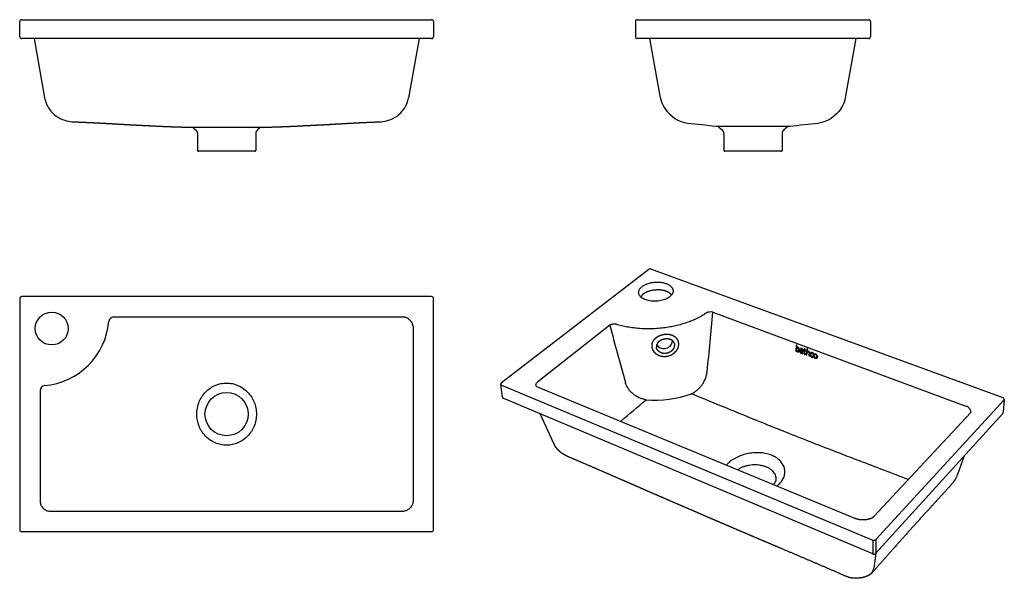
# Model space of a CAD drawing. Header units: millimetres. Extents: x 1790 to 2837, y -50 to 545.
import ezdxf

# ---------------------------------------------------------------- set-up
doc = ezdxf.new("R2010")
doc.units = ezdxf.units.MM
doc.header["$MEASUREMENT"] = 0

msp = doc.modelspace()

# ---------------------------------------------------------------- linework, layer by layer
for p, q in [((1792.5, 544.5), (2228.5, 544.5)), ((1802.8, 544.5), (1812.6, 544.5)), ((2208.3, 544.5), (2218.1, 544.5)), ((2447.2, 544.5), (2693.2, 544.5)), ((2457.6, 544.5), (2467.4, 544.5)), ((2673.1, 544.5), (2682.8, 544.5)), ((1790.5, 526.5), (1790.5, 542.5)), ((2230.5, 542.5), (2230.5, 526.5)), ((2445.2, 542.5), (2445.2, 526.5)), ((2695.2, 542.5), (2695.2, 526.5)), ((2228.5, 524.5), (1792.5, 524.5)), ((1805.9, 524.5), (1817, 461.4)), ((2215.1, 524.5), (2204, 461.4)), ((2693.2, 524.5), (2447.2, 524.5)), ((2471.7, 461.4), (2460.6, 524.5)), ((2668.7, 461.4), (2679.8, 524.5)), ((1817.1, 461.1), (1817, 461.2)), ((1817.1, 460.9), (1817.1, 461)), ((1846.3, 435.9), (1846.3, 435.9)), ((1972.7, 430.1), (2048.3, 430.1)), ((2531.2, 431.3), (2531.2, 431.3)), ((2531.2, 431.3), (2609.2, 431.3)), ((2533.9, 430.2), (2537.4, 427.3)), ((2533.9, 430.2), (2533.9, 430.2)), ((2606.5, 430.2), (2603, 427.3)), ((1975.8, 428.9), (1977.7, 427.3)), ((1979.5, 423.4), (1979.5, 405.5)), ((2041.5, 423.4), (2041.5, 405.5)), ((2045.2, 428.9), (2043.3, 427.3)), ((2539.2, 423.4), (2539.2, 405.5)), ((2601.2, 423.4), (2601.2, 405.5)), ((2603, 427.3), (2603, 427.3)), ((2040.5, 404.5), (1980.5, 404.5)), ((2570.2, 404.5), (2540.2, 404.5)), ((2600.2, 404.5), (2570.2, 404.5)), ((2600.2, 404.5), (2600.2, 404.5)), ((2302.8, 158.6), (2459.5, 279.1)), ((2461.4, 279.4), (2836, 142.7)), ((1790.5, 248), (1790.5, 2)), ((2228.5, 250), (1792.5, 250)), ((2230.5, 2), (2230.5, 248)), ((2527.4, 233.3), (2796.7, 133.5)), ((1890.2, 228.3), (2198.7, 228.3)), ((2208.7, 218.3), (2208.7, 31.7)), ((2418.1, 219.5), (2341.4, 159.4)), ((2616.3, 198.7), (2615.7, 192)), ((2615.7, 192), (2616.4, 191.8)), ((2617, 198.4), (2616.3, 198.7)), ((2616.4, 191.8), (2616.4, 192.3)), ((2616.7, 195.8), (2617, 198.4)), ((2620.8, 194.6), (2620.7, 193.9)), ((2622.6, 190), (2622.6, 190)), ((2622.6, 190), (2622.6, 189.5)), ((2622.6, 189.5), (2623.2, 189.2)), ((2622.7, 191.7), (2622.8, 191.7)), ((2624, 193.7), (2624, 193.1)), ((2624.9, 193.4), (2624, 193.7)), ((2624, 193.1), (2624.8, 192.8)), ((2624.8, 192.8), (2624.5, 190)), ((2625, 194.4), (2624.9, 193.4)), ((2625.6, 194.4), (2625, 194.4)), ((2625.2, 189.7), (2625.5, 192.6)), ((2625.5, 193.2), (2625.6, 194.4)), ((2626.5, 192.8), (2625.5, 193.2)), ((2625.5, 192.6), (2626.4, 192.2)), ((2626.1, 188.2), (2626.2, 188.8)), ((2626.4, 192.2), (2626.5, 192.8)), ((2627.4, 194.5), (2626.8, 187.9)), ((2628.1, 194.3), (2627.4, 194.5)), ((2627.4, 187.6), (2627.7, 190.1)), ((2627.8, 191.7), (2628.1, 194.3)), ((2627.8, 191.7), (2627.9, 191.7)), ((2627.8, 191.7), (2627.8, 191.7)), ((2628, 191.8), (2628.1, 191.9)), ((2631.8, 190.2), (2631.9, 190.3)), ((2634.3, 189), (2634.5, 189.7)), ((2635.4, 188.9), (2635.5, 189)), ((2626.8, 187.9), (2627.4, 187.6)), ((2629.5, 186.9), (2630.2, 186.6)), ((2634, 185.3), (2634, 186)), ((2638, 184.4), (2637.9, 184.3)), ((1812.2, 150.3), (1812.2, 31.7)), ((2303.9, 143.1), (2302, 156.6)), ((2302.7, 155.8), (2697.7, -9)), ((2340, 154.3), (2679.3, 14.1)), ((2697.7, -23.8), (2305.2, 141.5)), ((2701, -8.5), (2837.2, 140)), ((2837.4, 140.6), (2836.4, 127)), ((2698.6, 15.9), (2802, 126.7)), ((2835.9, 125.7), (2700.4, -23.2)), ((2358.4, 93.7), (2343.9, 125.1)), ((2794.8, 80.6), (2787.8, 60.7)), ((1822.2, 21.7), (2198.7, 21.7)), ((1792.5, 0), (2228.5, 0)), ((2697.7, -9), (2697.5, -23)), ((2701, -8.5), (2700.7, -22.5)), ((2700.8, -22.9), (2698.7, -39))]:
    msp.add_line(p, q)
for centre, radius in [((1824.5, 216), 17.5), ((2010.5, 125), 23)]:
    msp.add_circle(centre, radius)
for centre, radius, start, end in [((1792.5, 542.5), 2, 90, 180), ((2228.5, 542.5), 2, 360, 90), ((2447.2, 542.5), 2, 90, 180), ((2693.2, 542.5), 2, 0, 90), ((1792.5, 526.5), 2, 180, 270), ((2228.5, 526.5), 2, 270, 360), ((2447.2, 526.5), 2, 180, 270), ((2693.2, 526.5), 2, 270, 360), ((1846.5, 466.5), 29.9, 189.7032, 215.1771), ((1840, 465.4), 23.4, 190.1643, 191.098), ((2174.5, 466.5), 29.9, 324.8229, 350.2968), ((2495.1, 465.3), 23.7, 189.4227, 197.5651), ((2497.7, 466.1), 26.4, 190.2344, 208.9399), ((2642.7, 466.1), 26.4, 331.0601, 349.7656), ((1846.7, 466.5), 30.1, 198.8616, 200.572), ((1846.3, 466.3), 29.7, 200.9067, 206.3563), ((2174.7, 466.3), 29.7, 333.6437, 339.0933), ((2174.2, 466.5), 30.1, 339.428, 341.1384), ((2497, 466), 25.7, 196.2306, 198.6364), ((2503.7, 468.6), 32.9, 198.5072, 214.4422), ((2505.4, 469.6), 34.9, 210.7876, 212.2566), ((2506.2, 470.1), 35.8, 212.3273, 214.2019), ((2636.7, 468.6), 32.9, 325.5578, 341.4928), ((2634.2, 470.1), 35.8, 325.7981, 327.6727), ((2635, 469.6), 34.9, 327.7434, 329.2124), ((1847.2, 467.3), 31, 215.6291, 253.4025), ((2173.7, 467.3), 31, 286.5975, 324.3709), ((1847.4, 461.3), 25.3, 249.1058, 267.366), ((1972.5, 425.1), 5, 50, 88.5361), ((2048.4, 425.1), 5, 91.4639, 130), ((2173.5, 461.3), 25.3, 272.634, 290.8942), ((2737.2, 2599.9), 2178.3, 263.7598, 264.5716), ((2530.7, 426.2), 5.12, 50.4095, 84.5725), ((2609.7, 426.2), 5.12, 95.4274, 129.5905), ((2403.2, 2599.9), 2178.3, 275.4284, 276.2402), ((1974.5, 423.4), 5, 0, 49.9869), ((2046.5, 423.4), 5, 130.0131, 180), ((2534.2, 423.4), 5, 0, 49.9865), ((2606.2, 423.4), 5, 130.0135, 180), ((1980.5, 405.5), 1, 180, 267.4449), ((1980.5, 405.5), 1, 267.4449, 270), ((2040.5, 405.5), 1, 272.5551, 0), ((2040.5, 405.5), 1, 270, 272.5551), ((2540.2, 405.5), 1, 180, 270), ((2600.2, 405.5), 1, 270, 360), ((2460.7, 277.6), 1.95, 69.8559, 127.4541), ((1792.5, 248), 2, 90, 180), ((2228.5, 248), 2, 360, 90), ((2525, 224.5), 9.14, 74.2464, 117.7924), ((164.7, 426.2), 2370.6, 353.7979, 355.333), ((1810.5, 230), 75, 274.8944, 355.1056), ((1890.7, 222.7), 5.62, 95.5937, 170.3189), ((5038.2, 895.1), 2705.8, 194.4573, 195.7925), ((2475.3, 204.1), 9.5, 276.9635, 353.2464), ((2473.6, 196.9), 6.1, 180.1057, 182.334), ((2475.2, 203.3), 8.69, 211.9465, 278.369), ((2626, 189.7), 1.47, 165.1559, 276.9377), ((2626, 189.6), 0.792, 174.9308, 284.5906), ((2304.1, 156.9), 2.09, 127.3827, 187.9123), ((1817.8, 149.7), 5.62, 99.6813, 174.4063), ((2303.1, 156.9), 1.1, 193.6483, 252.8069), ((2465.8, 256.5), 116.6, 265.4448, 289.5551), ((2306, 143.4), 2.12, 188.2049, 246.5184), ((-276.2, 3319.3), 4192.1, 310.1975, 310.6826), ((2835.3, 140.7), 2.14, 355.752, 70.0619), ((2836.6, 140.7), 0.892, 315.8849, 354.4693), ((2010.6, 125), 23.1, 165.6093, 165.6447), ((2834.3, 127.2), 2.12, 320.0375, 354.2799), ((2835, 126.5), 1.21, 318.5524, 356.8226), ((2835.5, 127.1), 0.9, 316.1772, 354.5142), ((2561.5, 54.8), 25.2, 132.9689, 140.5682), ((2584.4, 56.6), 10.5, 320.6977, 0.1114), ((2760, 70.6), 29.5, 316.6153, 340.6842), ((1792.5, 2), 2, 180, 270), ((2228.5, 2), 2, 270, 360), ((2699, -6.1), 3.09, 246.4932, 310.6618), ((2698.3, -23.2), 0.843, 168.6009, 232.2085), ((2698.7, -21.7), 2.34, 247.1358, 317.731), ((2699.6, -22.5), 1.12, 319.1381, 0.5614), ((2690, -38.4), 8.68, 323.7403, 356.3988)]:
    msp.add_arc(centre, radius, start, end)
for points in [[(2476.6, 450), (2482.1, 441.8), (2491.4, 435.4), (2500.5, 434.5)], [(2663.8, 450), (2658.3, 441.8), (2649, 435.4), (2639.9, 434.5)]]:
    msp.add_open_spline(points, degree=3)
for points, weights, degree, knots in [([(1846.3, 435.9), (1853, 435.7), (1859.8, 435.4), (1866.6, 435.1), (1873.5, 434.7), (1880.3, 434.4), (1887.1, 434), (1893.9, 433.6), (1900.7, 433.2), (1907.6, 432.8), (1914.4, 432.5), (1921.3, 432.1), (1928.1, 431.8), (1935, 431.4), (1941.8, 431.1), (1948.7, 430.8), (1955.6, 430.6), (1962.4, 430.3), (1969.3, 430.2), (1970.4, 430.1), (1971.5, 430.1), (1972.7, 430.1)], [1, 1, 1, 1, 1, 1, 1, 1, 1, 1, 1, 1, 1, 1, 1, 1, 0.999985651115, 0.999985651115, 1, 0.99999963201, 0.99999963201, 1], 3, [0, 0, 0, 0, 20.411696, 20.411696, 20.411696, 40.880275, 40.880275, 40.880275, 61.400069, 61.400069, 61.400069, 81.965734, 81.965734, 81.965734, 102.566842, 102.566842, 102.566842, 123.174337, 123.174337, 123.174337, 126.543645, 126.543645, 126.543645, 126.543645]), ([(2048.3, 430.1), (2049.4, 430.1), (2050.5, 430.1), (2051.7, 430.2), (2058.5, 430.3), (2065.4, 430.6), (2072.3, 430.8), (2079.1, 431.1), (2086, 431.4), (2092.8, 431.8), (2099.7, 432.1), (2106.5, 432.5), (2113.4, 432.8), (2120.2, 433.2), (2127, 433.6), (2133.9, 434), (2140.7, 434.4), (2147.5, 434.7), (2154.3, 435.1), (2161.1, 435.4), (2167.9, 435.7), (2174.7, 435.9)], [1, 0.999999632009, 0.999999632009, 1, 0.999985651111, 0.999985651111, 1, 1, 1, 1, 1, 1, 1, 1, 1, 1, 1, 1, 1, 1, 1, 1], 3, [0, 0, 0, 0, 3.369311, 3.369311, 3.369311, 23.976806, 23.976806, 23.976806, 44.577914, 44.577914, 44.577914, 65.143579, 65.143579, 65.143579, 85.663373, 85.663373, 85.663373, 106.131953, 106.131953, 106.131953, 126.543649, 126.543649, 126.543649, 126.543649]), ([(2483.7, 251.7), (2483.3, 252.3), (2482.8, 252.7), (2482.3, 253.1), (2481.2, 254.1), (2479.8, 254.9), (2478, 255.6), (2476.3, 256.2), (2474.2, 256.7), (2472.1, 256.9), (2469.8, 257.1), (2467.4, 257.1), (2465, 256.8), (2462.6, 256.5), (2460.3, 256), (2458.3, 255.2), (2456.4, 254.5), (2454.8, 253.6), (2453.5, 252.6), (2452.3, 251.6), (2451.5, 250.6), (2450.9, 249.6)], [1.00311084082, 0.997975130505, 0.996938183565, 1, 1.00077792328, 1.00143960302, 1.00194993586, 1.00246282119, 1.00281958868, 1.00299923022, 1.003194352, 1.00317990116, 1.00295822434, 1.00273676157, 1.00230842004, 1.00170648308, 1.00115325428, 1.0004545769, 0.999653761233, 0.99892024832, 0.998109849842, 0.997253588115], 3, [-0.37274, -0.37274, -0.37274, -0.37274, 1.100597, 1.100597, 1.100597, 7.849976, 7.849976, 7.849976, 14.639106, 14.639106, 14.639106, 22.020774, 22.020774, 22.020774, 29.396035, 29.396035, 29.396035, 36.166036, 36.166036, 36.166036, 42.347497, 42.347497, 42.347497, 42.347497]), ([(2462.9, 196.8), (2462.5, 199.9), (2464.1, 202.7), (2464.6, 203.4), (2465.1, 204.1), (2465.7, 204.9), (2466.4, 205.5), (2467.1, 206.2), (2467.9, 206.7), (2473.5, 210.6), (2480.2, 209.9), (2481.5, 209.8), (2482.8, 209.5), (2483.7, 209.2), (2484.6, 208.9), (2485.4, 208.5), (2486.2, 208), (2488.8, 206.5), (2490, 203.6)], [1, 0.948526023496, 1, 0.996908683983, 1, 0.997384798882, 1, 0.997798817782, 1, 0.94043620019, 1, 0.996581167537, 1, 0.997647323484, 1, 0.997158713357, 1, 0.949097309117, 1], 2, [0, 0, 0, 4.654353, 4.654353, 6.018339, 6.018339, 7.433154, 7.433154, 8.898715, 8.898715, 18.769565, 18.769565, 20.75337, 20.75337, 22.173464, 22.173464, 23.538715, 23.538715, 28.092544, 28.092544, 28.092544]), ([(2476.8, 204.9), (2476.4, 204.8), (2476.1, 204.8), (2475.8, 204.7), (2475.5, 204.6), (2475.2, 204.6), (2474.8, 204.5), (2474.5, 204.4), (2474.2, 204.3), (2473.9, 204.2), (2473.7, 204.1), (2473.5, 204), (2473.3, 203.9), (2473.1, 203.9), (2472.9, 203.8), (2472.7, 203.7), (2472.4, 203.5), (2472.1, 203.4), (2471.7, 203.2), (2471.5, 203), (2471.2, 202.9), (2471, 202.7), (2470.7, 202.5), (2470.5, 202.3), (2470.3, 202.1), (2470, 202), (2469.8, 201.8), (2469.6, 201.6), (2469.4, 201.4), (2469.3, 201.2), (2469.1, 201), (2468.9, 200.8), (2468.8, 200.5), (2468.6, 200.3), (2468.4, 200.1), (2468.3, 199.8), (2468.2, 199.6), (2468.1, 199.4), (2468, 199.3), (2468, 199.1), (2467.9, 199), (2467.8, 198.8), (2467.8, 198.7), (2467.8, 198.6), (2467.7, 198.4), (2467.7, 198.3), (2467.7, 198.2), (2467.6, 198.1), (2467.6, 198), (2467.6, 197.7), (2467.5, 197.5), (2467.5, 197.3), (2467.5, 197), (2467.5, 196.8), (2467.5, 196.6), (2467.5, 196.5), (2467.5, 196.3), (2467.5, 196.2), (2467.5, 196.2), (2467.5, 196.2), (2467.5, 196.1)], [1, 0.999584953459, 0.999584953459, 1, 0.99958479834, 0.99958479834, 1, 0.999573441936, 0.999573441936, 1, 0.999812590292, 0.999812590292, 1, 0.999796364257, 0.999796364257, 1, 0.999301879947, 0.999301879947, 1, 0.999455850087, 0.999455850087, 1, 0.999395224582, 0.999395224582, 1, 0.9993233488, 0.9993233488, 1, 0.999240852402, 0.999240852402, 1, 0.999153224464, 0.999153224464, 1, 0.998828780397, 0.998828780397, 1, 0.999542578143, 0.999542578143, 1, 0.99951842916, 0.99951842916, 1, 0.999640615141, 0.999640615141, 1, 0.999709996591, 0.999709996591, 1, 0.998808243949, 0.998808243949, 1, 0.998791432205, 0.998791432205, 1, 0.999698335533, 0.999698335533, 1, 1.00001755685, 1.0000352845, 1.0000531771], 3, [0, 0, 0, 0, 0.749072, 0.749072, 0.749072, 1.49853, 1.49853, 1.49853, 2.243365, 2.243365, 2.243365, 2.723462, 2.723462, 2.723462, 3.209804, 3.209804, 3.209804, 4.059974, 4.059974, 4.059974, 4.752326, 4.752326, 4.752326, 5.424452, 5.424452, 5.424452, 6.073527, 6.073527, 6.073527, 6.69872, 6.69872, 6.69872, 7.300095, 7.300095, 7.300095, 7.943454, 7.943454, 7.943454, 8.318512, 8.318512, 8.318512, 8.686353, 8.686353, 8.686353, 8.992463, 8.992463, 8.992463, 9.26114, 9.26114, 9.26114, 9.792661, 9.792661, 9.792661, 10.320477, 10.320477, 10.320477, 10.584545, 10.584545, 10.584545, 10.734812, 10.734812, 10.734812, 10.734812]), ([(2486.3, 200.8), (2486.3, 200.8), (2486.3, 200.8), (2486.3, 200.8), (2486.2, 200.9), (2486.2, 201), (2486.1, 201.2), (2486.1, 201.3), (2486, 201.4), (2485.9, 201.6), (2485.8, 201.7), (2485.7, 201.8), (2485.7, 201.9), (2485.6, 202), (2485.5, 202.2), (2485.4, 202.3), (2485.3, 202.4), (2485.2, 202.4), (2485.2, 202.5), (2485, 202.7), (2484.8, 202.9), (2484.6, 203), (2484.5, 203.2), (2484.3, 203.3), (2484.1, 203.5), (2483.8, 203.6), (2483.6, 203.7), (2483.4, 203.9), (2483.1, 204), (2482.9, 204.1), (2482.7, 204.2), (2482.4, 204.3), (2482.1, 204.4), (2481.9, 204.5), (2481.7, 204.5), (2481.6, 204.6), (2481.4, 204.6), (2481.2, 204.7), (2481, 204.7), (2480.9, 204.7), (2480.7, 204.8), (2480.5, 204.8), (2480.3, 204.8), (2480.1, 204.9), (2479.9, 204.9), (2479.7, 204.9), (2479.3, 204.9), (2479, 205), (2478.7, 205), (2478.4, 205), (2478.1, 205), (2477.7, 204.9), (2477.4, 204.9), (2477.1, 204.9), (2476.8, 204.9)], [1902.07221004, 1902.05051828, 1902.0268989, 1902.00134654, 1901.23769276, 1901.23769276, 1902.00134654, 1900.9414925, 1900.9414925, 1902.00134654, 1900.96155301, 1900.96155301, 1902.00134654, 1901.15108342, 1901.15108342, 1902.00134654, 1901.45431546, 1901.45431546, 1902.00134654, 1899.94378697, 1899.94378697, 1902.00134654, 1900.12767612, 1900.12767612, 1902.00134654, 1900.32899958, 1900.32899958, 1902.00134654, 1900.52088193, 1900.52088193, 1902.00134654, 1900.69464456, 1900.69464456, 1902.00134654, 1901.67340317, 1901.67340317, 1902.00134654, 1901.50591766, 1901.50591766, 1902.00134654, 1901.54181574, 1901.54181574, 1902.00134654, 1901.58835041, 1901.58835041, 1902.00134654, 1901.0937813, 1901.0937813, 1902.00134654, 1901.15545983, 1901.15545983, 1902.00134654, 1901.19584397, 1901.19584397, 1902.00134654], 3, [0, 0, 0, 0, 0.097859, 0.097859, 0.097859, 0.385209, 0.385209, 0.385209, 0.726472, 0.726472, 0.726472, 1.070786, 1.070786, 1.070786, 1.390403, 1.390403, 1.390403, 1.655443, 1.655443, 1.655443, 2.198447, 2.198447, 2.198447, 2.762611, 2.762611, 2.762611, 3.350726, 3.350726, 3.350726, 3.964273, 3.964273, 3.964273, 4.602552, 4.602552, 4.602552, 4.947258, 4.947258, 4.947258, 5.396582, 5.396582, 5.396582, 5.856307, 5.856307, 5.856307, 6.314165, 6.314165, 6.314165, 7.032698, 7.032698, 7.032698, 7.766105, 7.766105, 7.766105, 8.50883, 8.50883, 8.50883, 8.50883]), ([(2486.3, 200.8), (2486.4, 200.6), (2486.4, 200.5), (2486.5, 200.3), (2486.5, 200.1), (2486.6, 200), (2486.6, 199.8), (2486.7, 199.4), (2486.7, 199.1), (2486.7, 198.7), (2486.7, 198.3), (2486.7, 198.1), (2486.7, 197.9), (2486.7, 197.8), (2486.7, 197.6), (2486.6, 197.2), (2486.5, 196.8), (2486.5, 196.6), (2486.4, 196.4), (2486.3, 196.1), (2486.2, 195.9), (2486.1, 195.6), (2486, 195.4), (2485.9, 195.1), (2485.8, 194.9), (2485.6, 194.6), (2485.4, 194.2), (2485.1, 193.8), (2484.9, 193.5), (2484.6, 193.2), (2484.3, 192.8), (2484, 192.5), (2483.6, 192.2), (2483.3, 191.9), (2482.9, 191.6), (2482.5, 191.3), (2482.1, 191.1), (2481.9, 190.9), (2481.6, 190.8), (2481.3, 190.6), (2481, 190.5), (2480.8, 190.4), (2480.5, 190.3), (2480.3, 190.2), (2480, 190.1), (2479.6, 189.9), (2479.2, 189.8), (2478.9, 189.8), (2478.7, 189.7), (2478.5, 189.7), (2478.2, 189.6), (2478, 189.6), (2477.8, 189.5)], [1, 0.999710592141, 1, 0.999533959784, 1, 0.999541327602, 1, 0.99823604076, 1, 0.998308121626, 1, 0.999592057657, 1, 0.999626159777, 1, 0.998600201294, 1, 0.999559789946, 1, 0.99944801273, 1, 0.999475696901, 1, 0.99960055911, 1, 0.998935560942, 1, 0.998989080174, 1, 0.999030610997, 1, 0.999063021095, 1, 0.999083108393, 1, 0.99901683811, 1, 0.999597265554, 1, 0.999598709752, 1, 0.999631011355, 1, 0.999770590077, 1, 0.999145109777, 1, 0.999767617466, 1, 0.999766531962, 1, 0.999775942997, 1], 2, [0, 0, 0, 0.213713, 0.213713, 0.486611, 0.486611, 0.760394, 0.760394, 1.31238, 1.31238, 1.879866, 1.879866, 2.171277, 2.171277, 2.45914, 2.45914, 3.045316, 3.045316, 3.391806, 3.391806, 3.797043, 3.797043, 4.209373, 4.209373, 4.58342, 4.58342, 5.223786, 5.223786, 5.880044, 5.880044, 6.551041, 6.551041, 7.235376, 7.235376, 7.930363, 7.930363, 8.66294, 8.66294, 9.138208, 9.138208, 9.616523, 9.616523, 10.074081, 10.074081, 10.435366, 10.435366, 11.133682, 11.133682, 11.495987, 11.495987, 11.858296, 11.858296, 12.211627, 12.211627, 12.211627]), ([(2490, 203.6), (2490.1, 203.4), (2490.2, 203.2), (2490.3, 203), (2490.4, 202.6), (2490.6, 202.2), (2490.7, 201.8), (2490.8, 201.2), (2490.9, 200.6), (2490.9, 200), (2491, 199.4), (2491, 198.8), (2490.9, 198.2), (2490.8, 197.6), (2490.7, 197), (2490.6, 196.4), (2490.3, 195.6), (2490, 194.9), (2489.7, 194.1), (2489.4, 193.5), (2489, 193), (2488.7, 192.5), (2488.3, 191.9), (2487.9, 191.4), (2487.5, 191), (2487, 190.5), (2486.5, 190), (2486, 189.6), (2485.5, 189.2), (2485, 188.8), (2484.4, 188.4), (2483.6, 187.9), (2482.8, 187.5), (2482, 187.2), (2481.4, 186.9), (2480.7, 186.7), (2480, 186.5), (2479.7, 186.4), (2479.4, 186.3), (2479, 186.3), (2478.7, 186.2), (2478.4, 186.2), (2478, 186.1)], [1, 1, 1, 1, 0.998366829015, 0.998366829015, 1, 0.997274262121, 0.997274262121, 1, 0.997547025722, 0.997547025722, 1, 0.997838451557, 0.997838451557, 1, 0.996689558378, 0.996689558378, 1, 0.998360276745, 0.998360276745, 1, 0.998478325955, 0.998478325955, 1, 0.998556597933, 0.998556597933, 1, 0.998594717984, 0.998594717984, 1, 0.997514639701, 0.997514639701, 1, 0.998583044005, 0.998583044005, 1, 0.999640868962, 0.999640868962, 1, 0.99963749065, 0.99963749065, 1], 3, [0, 0, 0, 0, 1, 1, 1, 2.011237, 2.011237, 2.011237, 3.360751, 3.360751, 3.360751, 4.723256, 4.723256, 4.723256, 6.105969, 6.105969, 6.105969, 7.990662, 7.990662, 7.990662, 9.435817, 9.435817, 9.435817, 10.912901, 10.912901, 10.912901, 12.417978, 12.417978, 12.417978, 13.944333, 13.944333, 13.944333, 16.012376, 16.012376, 16.012376, 17.575692, 17.575692, 17.575692, 18.358684, 18.358684, 18.358684, 19.141611, 19.141611, 19.141611, 19.141611]), ([(2478, 186.1), (2477.7, 186.1), (2477.3, 186), (2477, 186), (2476.7, 186), (2476.3, 186), (2476, 186), (2475.3, 186), (2474.6, 186), (2473.9, 186.1), (2473, 186.3), (2472.2, 186.5), (2471.3, 186.7), (2470.7, 186.9), (2470.1, 187.2), (2469.5, 187.5), (2468.9, 187.8), (2468.4, 188.1), (2467.8, 188.5), (2467.3, 188.8), (2466.8, 189.2), (2466.4, 189.7), (2465.9, 190.1), (2465.5, 190.6), (2465.1, 191.1), (2464.6, 191.7), (2464.2, 192.4), (2463.8, 193.2), (2463.6, 193.7), (2463.4, 194.3), (2463.2, 194.9), (2463.1, 195.3), (2463, 195.7), (2463, 196.2), (2462.9, 196.4), (2462.9, 196.6), (2462.9, 196.8)], [1, 0.999633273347, 0.999633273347, 1, 0.999628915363, 0.999628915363, 1, 0.998486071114, 0.998486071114, 1, 0.997211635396, 0.997211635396, 1, 0.998349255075, 0.998349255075, 1, 0.998248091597, 0.998248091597, 1, 0.998107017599, 0.998107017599, 1, 0.997937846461, 0.997937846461, 1, 0.995879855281, 0.995879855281, 1, 0.997421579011, 0.997421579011, 1, 0.998478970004, 0.998478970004, 1, 1, 1, 1], 3, [0, 0, 0, 0, 0.781753, 0.781753, 0.781753, 1.561405, 1.561405, 1.561405, 3.111426, 3.111426, 3.111426, 5.150387, 5.150387, 5.150387, 6.648883, 6.648883, 6.648883, 8.123827, 8.123827, 8.123827, 9.571615, 9.571615, 9.571615, 10.991835, 10.991835, 10.991835, 12.855089, 12.855089, 12.855089, 14.233634, 14.233634, 14.233634, 15.256111, 15.256111, 15.256111, 16.256111, 16.256111, 16.256111, 16.256111]), ([(2477.8, 189.5), (2477.5, 189.5), (2477.3, 189.5), (2477.1, 189.5), (2476.8, 189.5), (2476.6, 189.5), (2476.4, 189.5), (2475.9, 189.5), (2475.4, 189.5), (2475.2, 189.5), (2475, 189.5), (2474.7, 189.6), (2474.4, 189.6), (2474.1, 189.7), (2473.8, 189.8), (2473.5, 189.8), (2473.2, 189.9), (2472.8, 190.1), (2472.3, 190.3), (2471.9, 190.4), (2471.6, 190.6), (2471.2, 190.9), (2470.8, 191.1), (2470.5, 191.3), (2470.1, 191.6), (2469.8, 191.9), (2469.5, 192.2), (2469.2, 192.4), (2469, 192.8), (2468.8, 192.9), (2468.7, 193.1), (2468.6, 193.3), (2468.4, 193.6), (2468.3, 193.8), (2468.2, 194), (2468.1, 194.2), (2468, 194.4), (2467.8, 194.8), (2467.7, 195.1), (2467.6, 195.5), (2467.6, 195.9), (2467.6, 196), (2467.5, 196.1)], [1, 0.999774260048, 1, 0.999761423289, 1, 0.999759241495, 1, 0.999095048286, 1, 0.999751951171, 1, 0.999594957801, 1, 0.99955153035, 1, 0.999541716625, 1, 0.99885695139, 1, 0.998907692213, 1, 0.998860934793, 1, 0.998801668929, 1, 0.998735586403, 1, 0.998662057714, 1, 0.999498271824, 1, 0.999345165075, 1, 0.999317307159, 1, 0.999462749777, 1, 0.99833198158, 1, 0.998211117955, 1, 0.999786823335, 1], 2, [0, 0, 0, 0.352709, 0.352709, 0.713154, 0.713154, 1.072384, 1.072384, 1.761239, 1.761239, 2.115891, 2.115891, 2.563449, 2.563449, 3.029456, 3.029456, 3.490737, 3.490737, 4.1985, 4.1985, 4.866861, 4.866861, 5.522671, 5.522671, 6.1641, 6.1641, 6.790869, 6.790869, 7.402893, 7.402893, 7.761053, 7.761053, 8.156826, 8.156826, 8.547197, 8.547197, 8.882446, 8.882446, 9.453544, 9.453544, 10.024016, 10.024016, 10.217617, 10.217617, 10.217617]), ([(2616.4, 192.3), (2616.5, 192.2), (2616.6, 191.9), (2616.9, 191.6), (2617.2, 191.4), (2617.5, 191.3), (2617.6, 191.2), (2617.7, 191.2), (2618, 191.1), (2618.4, 191.1), (2618.7, 191.2), (2619, 191.4), (2619.2, 191.6), (2619.4, 192), (2619.5, 192.4), (2619.6, 192.7), (2619.6, 192.9), (2619.6, 193.1), (2619.6, 193.5), (2619.6, 194.1), (2619.4, 194.7), (2619.1, 195.2), (2618.8, 195.5), (2618.5, 195.8), (2618.2, 195.9), (2618.1, 196), (2617.8, 196), (2617.6, 196.1), (2617.2, 196.1), (2617.1, 196), (2616.9, 195.9), (2616.8, 195.8), (2616.7, 195.7)], [1871.21878265, 1871.24951465, 1871.27806135, 1871.23391293, 1871.11770111, 1871.00174377, 1870.93619154, 1870.93619154, 1870.93619154, 1870.93619154, 1870.93619154, 1870.93619154, 1870.93619154, 1870.93619154, 1870.93619154, 1870.93619154, 1870.93619154, 1870.93619154, 1870.93619154, 1870.93619154, 1870.93619154, 1870.93619154, 1870.93619154, 1870.93619154, 1870.93619154, 1870.93619154, 1871.05923266, 1871.20651348, 1871.46634506, 1871.55748786, 1871.74054962, 1871.84471783, 1871.93315223], 3, [0, 0, 0, 0, 0.451602, 0.903204, 1.354806, 1.806408, 1.806408, 1.806408, 2.114257, 2.376966, 2.625758, 2.878672, 3.148225, 3.448421, 3.792583, 4.161189, 4.161189, 4.161189, 4.617762, 4.999053, 5.690252, 6.015428, 6.32261, 6.640727, 6.995276, 6.995276, 6.995276, 7.88533, 7.88533, 8.329918, 8.329918, 8.753377, 8.753377, 8.753377, 8.753377]), ([(2618, 195.4), (2618.2, 195.3), (2618.6, 195), (2618.8, 194.4), (2618.9, 193.7), (2618.9, 193.3), (2618.9, 193.2), (2618.9, 193.1), (2618.8, 192.8), (2618.8, 192.5), (2618.6, 192.2), (2618.5, 192), (2618.3, 191.9), (2618.1, 191.8), (2617.8, 191.8), (2617.7, 191.9), (2617.6, 191.9), (2617.5, 191.9), (2617.3, 192), (2617, 192.2), (2616.7, 192.7), (2616.6, 193.4), (2616.6, 193.9), (2616.6, 194.2), (2616.6, 194.3), (2616.6, 194.5), (2616.7, 194.8), (2616.9, 195.1), (2617, 195.3), (2617.2, 195.4), (2617.5, 195.5), (2617.7, 195.4), (2617.9, 195.4), (2618, 195.4)], [1868.72304883, 1868.60750244, 1868.50135372, 1868.60451265, 1868.86068329, 1869.06022677, 1869.14859807, 1869.14859807, 1869.14859807, 1869.14859807, 1869.14859807, 1869.14859807, 1869.14859807, 1869.14859807, 1869.14859807, 1869.14859807, 1869.14859807, 1869.14859807, 1869.14859807, 1869.14859807, 1869.14859807, 1869.14859807, 1869.14859807, 1869.14859807, 1869.14859807, 1869.14859807, 1869.14859807, 1869.14859807, 1869.14859807, 1869.14859807, 1869.14859807, 1869.14859807, 1869.14859807, 1869.14859807], 3, [0, 0, 0, 0, 0.767522, 1.535043, 2.302565, 3.070086, 3.070086, 3.070086, 3.348629, 3.603742, 3.826073, 4.021056, 4.198436, 4.361454, 4.535965, 4.735733, 4.735733, 4.735733, 4.948386, 5.167539, 5.63231, 6.166155, 6.778465, 6.778465, 6.778465, 7.04043, 7.301753, 7.514316, 7.708404, 7.877705, 8.053626, 8.241342, 8.451705, 8.451705, 8.451705, 8.451705]), ([(2622.8, 192.3), (2622.7, 192.3), (2622.7, 192.4), (2622.6, 192.4), (2622.4, 192.5), (2622, 192.6), (2621.6, 192.7), (2621.1, 192.8), (2620.8, 192.7), (2620.5, 192.6), (2620.2, 192.4), (2620.1, 192.1), (2620, 191.9), (2620, 191.7), (2620, 191.6), (2620, 191.4), (2620.1, 191), (2620.3, 190.6), (2620.7, 190.1), (2621.1, 189.9), (2621.3, 189.9), (2621.5, 189.8), (2621.7, 189.7), (2622, 189.7), (2622.3, 189.8), (2622.5, 189.9), (2622.6, 190)], [1, 1, 1, 1, 1, 1, 1, 1, 1, 1, 1, 1, 1, 1, 1, 1, 1, 1, 1, 1, 1, 0.99996771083, 0.999899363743, 0.999784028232, 0.99965422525, 0.999556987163, 0.999505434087], 3, [0, 0, 0, 0, 0.278881, 0.278881, 0.278881, 0.742896, 1.108383, 1.43151, 1.708492, 1.948509, 2.179547, 2.414081, 2.687831, 2.687831, 2.687831, 2.929386, 3.152721, 3.600403, 4.065477, 4.589041, 4.589041, 4.589041, 5.016628, 5.444214, 5.871801, 6.299388, 6.299388, 6.299388, 6.299388]), ([(2620.7, 193.9), (2620.8, 193.9), (2621.1, 194), (2621.3, 194), (2621.6, 194), (2621.8, 193.9), (2622.1, 193.8), (2622.2, 193.8), (2622.5, 193.6), (2622.8, 193.3), (2622.9, 192.9), (2622.8, 192.6), (2622.8, 192.5), (2622.8, 192.4), (2622.8, 192.4), (2622.8, 192.3)], [1867.55884511, 1867.47535746, 1867.31337087, 1867.15964465, 1866.93461269, 1866.81036173, 1866.69504457, 1866.61283366, 1866.50691409, 1866.49446623, 1866.60576359, 1866.7472989, 1866.83012779, 1866.83012779, 1866.83012779, 1866.83012779], 3, [0, 0, 0, 0, 0.40596, 0.81192, 0.81192, 1.620424, 1.620424, 1.620424, 2.113593, 2.606762, 3.099932, 3.593101, 3.593101, 3.593101, 3.771288, 3.771288, 3.771288, 3.771288]), ([(2623.2, 189.2), (2623.3, 189.6), (2623.3, 189.9), (2623.3, 190.2), (2623.4, 190.9), (2623.4, 191.5), (2623.5, 192.2), (2623.5, 192.3), (2623.5, 192.6), (2623.5, 193), (2623.4, 193.3), (2623.3, 193.6), (2623.1, 193.9), (2622.7, 194.2), (2622.4, 194.4), (2622.1, 194.4), (2622, 194.5), (2621.8, 194.6), (2621.5, 194.6), (2621.1, 194.6), (2620.9, 194.6), (2620.8, 194.6)], [1, 1, 1, 1, 1, 1, 1, 1, 1, 1, 1, 1, 1, 1, 1, 1, 1.00002858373, 1.00009145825, 1.00019904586, 1.00031596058, 1.00039750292, 1.00043853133], 3, [0, 0, 0, 0, 1.078885, 1.078885, 1.078885, 3.233039, 3.233039, 3.233039, 3.567566, 3.857108, 4.124973, 4.37126, 4.608859, 4.866014, 5.447005, 5.447005, 5.447005, 5.846547, 6.24609, 6.645632, 7.045174, 7.045174, 7.045174, 7.045174]), ([(2630.2, 186.6), (2630.3, 187.5), (2630.4, 188.4), (2630.5, 189.3), (2630.5, 189.5), (2630.5, 189.8), (2630.5, 190.2), (2630.4, 190.6), (2630.3, 191), (2630.1, 191.2), (2629.8, 191.5), (2629.5, 191.7), (2629.3, 191.8), (2629.2, 191.8), (2629, 191.9), (2628.8, 192), (2628.4, 192), (2628.1, 191.9), (2627.9, 191.7), (2627.8, 191.7)], [1, 1, 1, 1, 1, 1, 1, 1, 1, 1, 1, 1, 1, 1, 1.00003337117, 1.00010507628, 1.00022741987, 1.00036426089, 1.00046501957, 1.00051775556], 3, [0, 0, 0, 0, 2.977859, 2.977859, 2.977859, 3.356592, 3.690495, 3.983187, 4.249427, 4.503751, 4.759639, 5.024131, 5.329522, 5.329522, 5.329522, 5.772724, 6.215926, 6.659128, 7.10233, 7.10233, 7.10233, 7.10233]), ([(2634.5, 189.7), (2634.3, 189.8), (2634.2, 189.9), (2633.8, 190.1), (2633.6, 190.2), (2633.4, 190.3), (2633.3, 190.3), (2633, 190.4), (2632.5, 190.5), (2632.1, 190.4), (2631.8, 190.2), (2631.5, 190), (2631.2, 189.6), (2631.1, 189.2), (2631, 188.8), (2631, 188.7), (2631, 188.5), (2631, 188.2), (2631.1, 187.5), (2631.4, 186.7), (2632, 186), (2632.6, 185.6), (2632.9, 185.5), (2633.3, 185.4), (2633.6, 185.3), (2634, 185.3)], [1860.37598144, 1860.43150622, 1860.47847718, 1860.62265269, 1860.70149879, 1860.78918569, 1860.78918569, 1860.78918569, 1860.78918569, 1860.78918569, 1860.78918569, 1860.78918569, 1860.78918569, 1860.78918569, 1860.78918569, 1860.78918569, 1860.78918569, 1860.78918569, 1860.78918569, 1860.78918569, 1860.78918569, 1860.78918569, 1860.78918569, 1860.59338497, 1860.39361683, 1860.13356275], 3, [0, 0, 0, 0, 0.648358, 0.648358, 1.246025, 1.246025, 1.246025, 1.62191, 1.958005, 2.261883, 2.54869, 2.833937, 3.153707, 3.504772, 3.907065, 3.907065, 3.907065, 4.294306, 4.678707, 5.42849, 6.148456, 6.898843, 6.898843, 6.898843, 8.240019, 8.240019, 8.240019, 8.240019]), ([(2634, 186), (2634, 186), (2633.8, 186), (2633.5, 186), (2633.3, 186), (2633.1, 186.1), (2633, 186.1), (2632.9, 186.2), (2632.7, 186.3), (2632.4, 186.5), (2632, 187), (2631.7, 187.7), (2631.7, 188.2), (2631.7, 188.4), (2631.7, 188.5), (2631.8, 188.8), (2631.9, 189.1), (2632, 189.4), (2632.2, 189.6), (2632.5, 189.7), (2632.8, 189.7), (2633.1, 189.7), (2633.3, 189.6), (2633.5, 189.6), (2633.5, 189.6), (2633.7, 189.5), (2633.9, 189.3), (2634.1, 189.2), (2634.3, 189.1), (2634.3, 189)], [1862.40387175, 1862.45975554, 1862.56966505, 1862.72664337, 1862.87352923, 1862.96327019, 1863.00570701, 1863.00570701, 1863.00570701, 1863.00570701, 1863.00570701, 1863.00570701, 1863.00570701, 1863.00570701, 1863.00570701, 1863.00570701, 1863.00570701, 1863.00570701, 1863.00570701, 1863.00570701, 1863.00570701, 1863.00570701, 1863.00570701, 1863.00570701, 1862.96840481, 1862.90120483, 1862.818373, 1862.74966781, 1862.71074294, 1862.69229158], 3, [0, 0, 0, 0, 0.293948, 0.587897, 0.881845, 1.175793, 1.175793, 1.175793, 1.438877, 1.691314, 2.207434, 2.772876, 3.327133, 3.327133, 3.327133, 3.606458, 3.876045, 4.109947, 4.317184, 4.52611, 4.746511, 4.990417, 5.263157, 5.263157, 5.263157, 5.543939, 5.824721, 6.105503, 6.386285, 6.386285, 6.386285, 6.386285]), ([(2374.6, 79.3), (2374.6, 79.3), (2374.5, 79.3), (2374.5, 79.3), (2373.2, 79.8), (2372, 80.4), (2370.7, 81.1), (2370, 81.5), (2369.2, 81.9), (2368.5, 82.4), (2367.9, 82.7), (2367.4, 83.1), (2366.8, 83.5), (2365.8, 84.2), (2364.8, 85.1), (2363.8, 86), (2363.5, 86.3), (2363.2, 86.6), (2362.8, 87), (2362.4, 87.5), (2361.9, 88), (2361.5, 88.6), (2361.1, 89.1), (2360.7, 89.6), (2360.3, 90.1), (2360.1, 90.5), (2359.9, 90.8), (2359.7, 91.2), (2359.2, 92), (2358.8, 92.9), (2358.4, 93.8), (2358.4, 93.8), (2358.4, 93.8), (2358.4, 93.8)], [1857.92273919, 1857.90569321, 1857.88856136, 1857.87134435, 1857.34787424, 1856.83932947, 1856.35800083, 1855.51507946, 1855.51507946, 1856.35800083, 1855.74551242, 1855.74551242, 1856.35800083, 1853.29944398, 1853.29944398, 1856.35800083, 1855.90078121, 1855.90078121, 1856.35800083, 1855.1684786, 1855.1684786, 1856.35800083, 1855.34323014, 1855.34323014, 1856.35800083, 1855.93570291, 1855.93570291, 1856.35800083, 1853.82062823, 1853.82062823, 1856.35800083, 1856.35770253, 1856.35740615, 1856.35711179], 3, [0.623083, 0.623083, 0.623083, 0.623083, 0.754162, 0.754162, 0.754162, 4.884469, 4.884469, 4.884469, 6.871273, 6.871273, 6.871273, 8.377992, 8.377992, 8.377992, 11.351148, 11.351148, 11.351148, 12.404996, 12.404996, 12.404996, 14.032466, 14.032466, 14.032466, 15.483989, 15.483989, 15.483989, 16.403842, 16.403842, 16.403842, 18.638965, 18.638965, 18.638965, 18.673408, 18.673408, 18.673408, 18.673408]), ([(2670, -47.9), (2656.6, -42.1), (2643.5, -36.4), (2630.4, -30.8), (2617.3, -25.2), (2604.3, -19.7), (2591.4, -14.2), (2585.1, -11.5), (2578.7, -8.8), (2572.3, -6.1), (2566.1, -3.4), (2559.8, -0.8), (2553.5, 1.9), (2547.4, 4.6), (2541.2, 7.2), (2535.1, 9.8), (2529, 12.4), (2522.9, 15), (2516.8, 17.7), (2510.8, 20.3), (2504.8, 22.9), (2498.7, 25.5), (2492.7, 28.1), (2486.6, 30.7), (2480.6, 33.3), (2474.5, 36), (2468.5, 38.6), (2462.4, 41.2), (2456.4, 43.8), (2450.4, 46.5), (2444.4, 49.1), (2432.4, 54.3), (2420.5, 59.5), (2408.7, 64.6), (2397.2, 69.6), (2385.6, 74.6), (2374.3, 79.4)], [1713.79971425, 1719.77088023, 1725.83265648, 1731.94897548, 1738.12730204, 1744.375297, 1750.63173508, 1750.63168217, 1750.63168217, 1750.63173508, 1750.63158912, 1750.63158912, 1750.63173508, 1750.63151796, 1750.63151796, 1750.63173508, 1750.63144506, 1750.63144506, 1750.63173508, 1750.6314475, 1750.6314475, 1750.63173508, 1750.63152122, 1750.63152122, 1750.63173508, 1750.63158921, 1750.63158921, 1750.63173508, 1750.63168068, 1750.63168068, 1750.63173508, 1756.21573008, 1761.83220367, 1767.53123585, 1773.1523445, 1778.91398606, 1784.73540821], 3, [0.000163, 0.000163, 0.000163, 0.000163, 42.513164, 42.513164, 42.513164, 85.383267, 85.383267, 85.383267, 101.141965, 101.141965, 101.141965, 116.660017, 116.660017, 116.660017, 131.937738, 131.937738, 131.937738, 146.989229, 146.989229, 146.989229, 161.969272, 161.969272, 161.969272, 176.991376, 176.991376, 176.991376, 192.013857, 192.013857, 192.013857, 206.989551, 206.989551, 206.989551, 249.854703, 249.854703, 249.854703, 292.288871, 292.288871, 292.288871, 292.288871]), ([(2781.4, 50.3), (2776.6, 45), (2771.8, 39.7), (2766.7, 34.2), (2761.7, 28.7), (2740.3, 5.4), (2719.4, -18.3), (2708.2, -30.9), (2697, -43.6)], [1, 0.999998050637, 1, 0.999999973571, 1, 0.999951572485, 1, 1, 1], 2, [0, 0, 0, 10.870415, 10.870415, 22.231923, 22.231923, 85.198371, 85.198371, 124.094386, 124.094386, 124.094386]), ([(2679.3, 14.1), (2679.4, 14.1), (2679.4, 14), (2686.9, 11.5), (2694.5, 13.8), (2696.1, 14.3), (2697.6, 15.2), (2698, 15.5), (2698.4, 15.8), (2698.5, 15.8), (2698.6, 15.9)], [1, 1, 1, 0.951758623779, 1, 0.993338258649, 1, 1, 1, 1, 1], 2, [0, 0, 0, 0.193734, 0.193734, 12.829448, 12.829448, 16.266567, 16.266567, 17.045277, 17.045277, 17.196707, 17.196707, 17.196707]), ([(2697, -43.6), (2696.3, -44.3), (2695.6, -44.9), (2694.8, -45.5), (2694.1, -46), (2693.3, -46.5), (2692.5, -46.9), (2691.7, -47.3), (2690.9, -47.6), (2690.1, -48), (2689.2, -48.2), (2683.1, -50.1), (2676.7, -49.5), (2675.8, -49.5), (2674.9, -49.3), (2674, -49.2), (2673.2, -49), (2672.3, -48.8), (2671.5, -48.5), (2670.7, -48.2), (2670, -47.9)], [1, 0.996857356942, 1, 1, 1, 0.998752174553, 1, 0.999102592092, 1, 0.999369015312, 1, 0.981301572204, 1, 0.999402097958, 1, 0.999255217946, 1, 0.9989149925, 1, 1, 1], 2, [0, 0, 0, 1.498563, 1.498563, 2.917316, 2.917316, 4.250419, 4.250419, 5.605043, 5.605043, 6.937974, 6.937974, 16.583925, 16.583925, 17.963965, 17.963965, 19.288369, 19.288369, 20.62113, 20.62113, 21.866749, 21.866749, 21.866749])]:
    msp.add_rational_spline(points, weights, degree=degree, knots=knots)
for points, knots in [([(2481.7, 249.8), (2482.1, 250.1), (2482.9, 250.8), (2483.8, 251.9), (2484.5, 253), (2485.1, 254.2), (2485.3, 255.4), (2485.3, 256.6), (2485, 257.8), (2484.5, 258.9), (2483.8, 260), (2482.8, 261), (2481.7, 261.9), (2480.4, 262.7), (2478.9, 263.5), (2477.3, 264.1), (2475.4, 264.6), (2472.7, 265.2), (2469.2, 265.5), (2465.1, 265.3), (2461.7, 264.8), (2459.1, 264.1), (2457.2, 263.4), (2455.4, 262.7), (2453.9, 261.8), (2452.6, 260.9), (2451.4, 259.9), (2450.4, 258.9), (2449.6, 257.8), (2449, 256.6), (2448.6, 255.2), (2448.6, 253.9), (2448.8, 252.8), (2449.2, 251.7), (2450.1, 250.4), (2451.5, 249), (2453.3, 247.8), (2455.4, 246.8), (2457.8, 246), (2460.5, 245.4), (2463.3, 245), (2467.3, 245), (2471.2, 245.4), (2475, 246.4), (2477.6, 247.3), (2479.8, 248.4), (2481.2, 249.4), (2481.7, 249.8)], [0, 0, 0, 0, 1.156505, 2.233721, 3.237704, 4.230357, 5.199044, 6.145034, 6.938482, 7.923461, 8.967621, 9.895872, 11.026221, 12.204855, 13.460117, 14.788282, 16.182964, 17.881431, 21.074964, 24.176395, 27.245538, 28.86978, 30.418999, 31.807016, 33.12831, 34.376199, 35.546371, 36.63927, 37.659249, 38.653857, 39.63356, 40.899163, 41.53504, 42.185534, 43.561696, 45.060611, 46.805192, 48.506817, 50.340882, 52.538015, 54.646007, 56.920127, 61.48051, 63.682282, 65.720379, 67.757195, 69.424604, 69.424604, 69.424604, 69.424604]), ([(2208.7, 218.3), (2208.7, 218.8), (2208.6, 220), (2207.9, 221.8), (2206.9, 223.5), (2205.5, 225.1), (2203.9, 226.4), (2202.2, 227.4), (2200.5, 228.1), (2199.3, 228.3), (2198.7, 228.3)], [0, 0, 0, 0, 1.729514, 3.554903, 5.572472, 7.686116, 9.79979, 11.817382, 13.642753, 15.372277, 15.372277, 15.372277, 15.372277]), ([(2424.9, 220.5), (2424.6, 220.6), (2424.1, 220.7), (2423.2, 220.8), (2422.3, 220.8), (2421.3, 220.7), (2420.3, 220.5), (2419.4, 220.2), (2418.7, 219.9), (2418.3, 219.7), (2418.1, 219.5)], [0, 0, 0, 0, 0.588718, 1.261049, 2.002511, 2.772409, 3.532791, 4.221144, 4.826857, 5.359234, 5.359234, 5.359234, 5.359234]), ([(2622.8, 191.7), (2622.7, 191.6), (2622.7, 191.6), (2622.7, 191.5), (2622.7, 191.4), (2622.7, 191.2), (2622.6, 190.9), (2622.5, 190.7), (2622.4, 190.5), (2622.2, 190.4), (2622, 190.3), (2621.7, 190.4), (2621.5, 190.4), (2621.5, 190.4), (2621.4, 190.5), (2621.3, 190.5), (2621.1, 190.6), (2620.9, 190.8), (2620.7, 191.1), (2620.7, 191.3), (2620.7, 191.4), (2620.7, 191.5), (2620.7, 191.7), (2620.9, 191.9), (2621, 192), (2621.3, 192), (2621.5, 192), (2621.9, 192), (2622.3, 191.9), (2622.5, 191.8), (2622.7, 191.7)], [0, 0, 0, 0, 0.225336, 0.225336, 0.225336, 0.486216, 0.703392, 0.891194, 1.058831, 1.206901, 1.37075, 1.563919, 1.774232, 1.774232, 1.774232, 1.914849, 2.063333, 2.322779, 2.552491, 2.784401, 2.784401, 2.784401, 2.97463, 3.140482, 3.291292, 3.459754, 3.662095, 3.905588, 4.206686, 4.608321, 4.608321, 4.608321, 4.608321]), ([(2627.7, 190.1), (2627.7, 190.2), (2627.7, 190.4), (2627.8, 190.7), (2627.9, 190.9), (2628.1, 191.1), (2628.3, 191.3), (2628.5, 191.3), (2628.8, 191.3), (2628.9, 191.3), (2629, 191.3), (2629.1, 191.2), (2629.2, 191.2), (2629.5, 191), (2629.7, 190.7), (2629.8, 190.2), (2629.8, 189.8), (2629.8, 189.6), (2629.7, 188.7), (2629.6, 187.8), (2629.5, 186.9)], [0, 0, 0, 0, 0.250618, 0.487575, 0.703259, 0.897358, 1.069737, 1.238646, 1.418478, 1.609868, 1.609868, 1.609868, 1.8018, 1.974277, 2.306096, 2.669344, 3.138821, 3.138821, 3.138821, 6.161124, 6.161124, 6.161124, 6.161124]), ([(2636.9, 189), (2636.7, 189.1), (2636.4, 189.1), (2636, 189.2), (2635.7, 189.1), (2635.3, 188.9), (2635, 188.7), (2634.8, 188.3), (2634.7, 187.9), (2634.6, 187.5), (2634.6, 187.4), (2634.6, 187.2), (2634.6, 186.8), (2634.6, 186.2), (2634.9, 185.4), (2635.5, 184.7), (2636.1, 184.3), (2636.4, 184.2), (2636.5, 184.2), (2636.8, 184.1), (2637.2, 184.1), (2637.6, 184.1), (2637.9, 184.3), (2638.2, 184.6), (2638.4, 184.9), (2638.6, 185.4), (2638.6, 185.7), (2638.7, 185.8), (2638.7, 186), (2638.7, 186.4), (2638.6, 187), (2638.3, 187.8), (2637.7, 188.6), (2637.2, 188.9), (2636.9, 189)], [0, 0, 0, 0, 0.347928, 0.653397, 0.943474, 1.219537, 1.509379, 1.817953, 2.172489, 2.556958, 2.556958, 2.556958, 2.95384, 3.349323, 4.087149, 4.797644, 5.506808, 5.506808, 5.506808, 5.8541, 6.177104, 6.468356, 6.74526, 7.035266, 7.34497, 7.684904, 8.070724, 8.070724, 8.070724, 8.470683, 8.870229, 9.615755, 10.334306, 11.050343, 11.050343, 11.050343, 11.050343]), ([(2636.5, 184.9), (2636.4, 184.9), (2636.2, 185), (2635.8, 185.2), (2635.5, 185.7), (2635.3, 186.4), (2635.3, 186.8), (2635.3, 187.1), (2635.3, 187.2), (2635.3, 187.5), (2635.4, 187.8), (2635.6, 188), (2635.8, 188.2), (2636, 188.4), (2636.2, 188.5), (2636.5, 188.4), (2636.7, 188.4), (2636.8, 188.4), (2636.9, 188.3), (2637.1, 188.2), (2637.4, 188), (2637.7, 187.5), (2638, 186.9), (2638, 186.4), (2637.9, 186.1), (2637.9, 186), (2637.9, 185.8), (2637.8, 185.4), (2637.6, 185.2), (2637.5, 185), (2637.2, 184.8), (2637, 184.8), (2636.7, 184.8), (2636.5, 184.8), (2636.5, 184.9)], [0, 0, 0, 0, 0.246116, 0.491742, 0.966015, 1.483666, 2.072735, 2.072735, 2.072735, 2.349486, 2.608605, 2.834934, 3.038612, 3.230026, 3.418508, 3.617684, 3.85075, 3.85075, 3.85075, 4.09487, 4.325765, 4.807843, 5.33273, 5.905031, 5.905031, 5.905031, 6.182034, 6.453187, 6.67973, 6.88446, 7.075936, 7.264519, 7.464717, 7.687455, 7.687455, 7.687455, 7.687455]), ([(2504.8, 146.7), (2505.9, 147.1), (2508, 148.3), (2511, 150.5), (2513.7, 153.1), (2516.1, 156), (2518.1, 159.3), (2519.7, 162.8), (2520.9, 166.4), (2521.3, 168.9), (2521.4, 170.1)], [0, 0, 0, 0, 2.700965, 5.468639, 8.306007, 11.211756, 14.137262, 17.10306, 20.001797, 22.767758, 22.767758, 22.767758, 22.767758]), ([(1978.7, 125), (1978.7, 122.8), (1979.2, 118.5), (1981, 112.3), (1983.9, 106.5), (1987.9, 101.5), (1992.8, 97.3), (1998.3, 94.2), (2004.3, 92.4), (2010.5, 91.7), (2016.7, 92.4), (2022.6, 94.2), (2028.1, 97.3), (2033, 101.4), (2037, 106.5), (2040, 112.2), (2041.8, 118.5), (2042.4, 125), (2041.8, 131.5), (2040, 137.7), (2037, 143.5), (2033, 148.5), (2028.1, 152.7), (2022.6, 155.7), (2016.7, 157.6), (2010.5, 158.3), (2004.3, 157.6), (1998.3, 155.8), (1992.8, 152.7), (1988, 148.6), (1984, 143.5), (1981, 137.8), (1979.2, 131.5), (1978.7, 127.2), (1978.7, 125)], [0, 0, 0, 0, 6.504609, 13.009778, 19.303187, 25.826847, 32.291491, 38.462424, 44.667935, 50.869031, 57.070135, 63.275727, 69.446594, 75.911202, 82.288168, 88.728309, 95.233479, 101.738064, 108.242669, 114.74784, 121.041256, 127.564917, 133.999165, 140.200458, 146.406042, 152.607125, 158.808224, 165.013778, 171.184668, 177.649286, 184.026252, 190.466394, 196.971554, 203.476164, 203.476164, 203.476164, 203.476164]), ([(2340, 154.3), (2339.5, 154.5), (2339.4, 155.8), (2339.7, 157.2), (2340.3, 158.2), (2340.9, 158.9), (2341.3, 159.2), (2341.4, 159.4)], [-4.213483, -4.213483, -4.213483, -4.213483, -3.176845, -2.138266, -1.108847, -0.544425, 0, 0, 0, 0]), ([(2456.5, 140.3), (2455.3, 140.5), (2452.8, 141), (2449.2, 142.3), (2445.8, 144.1), (2442.7, 146.4), (2439.9, 149.1), (2437.5, 152.1), (2435.7, 155.3), (2434.8, 157.5), (2434.5, 158.7)], [0, 0, 0, 0, 2.867654, 5.769311, 8.705792, 11.645004, 14.590318, 17.469977, 20.270132, 22.969364, 22.969364, 22.969364, 22.969364]), ([(2735.4, 55.4), (2718.2, 62), (2694, 71.2), (2653.9, 86.5), (2614.3, 102), (2574.1, 118.1), (2537.3, 133.2), (2517.3, 141.5), (2504.8, 146.7)], [0, 0, 0, 0, 42.157139, 58.794157, 97.951593, 139.033769, 157.533458, 188.377688, 188.377688, 188.377688, 188.377688]), ([(2802, 126.7), (2802, 127), (2802, 127.7), (2801.7, 128.7), (2801.3, 129.7), (2800.4, 131.1), (2798.9, 132.4), (2797.5, 133.2), (2796.7, 133.5)], [0, 0, 0, 0, 0.743033, 1.525479, 2.393066, 3.255995, 5.099281, 6.944372, 6.944372, 6.944372, 6.944372]), ([(2595.6, 48.7), (2596.3, 49.2), (2597.7, 50.3), (2599.6, 52.2), (2601.1, 54.3), (2602.4, 56.4), (2603.3, 58.5), (2603.9, 60.8), (2604.2, 63.1), (2604.1, 65.3), (2603.6, 67.6), (2602.9, 69.8), (2601.7, 71.9), (2600.3, 74), (2598.5, 75.9), (2595.8, 78.2), (2591.8, 80.6), (2586.2, 82.6), (2580.2, 83.8), (2573.7, 84.1), (2567.1, 83.5), (2560.5, 82.1), (2554.4, 79.8), (2549.7, 77.4), (2546.5, 75.1), (2545, 73.9), (2544.4, 73.2)], [0, 0, 0, 0, 2.041804, 4.070944, 6.049175, 7.862491, 9.616811, 11.411537, 13.165543, 14.835563, 16.615184, 18.340013, 20.158571, 22.077967, 24.076831, 26.041414, 30.204658, 34.677835, 39.396258, 44.245934, 49.329852, 54.511678, 59.519883, 64.214839, 66.434459, 68.557208, 68.557208, 68.557208, 68.557208]), ([(2594.9, 56.6), (2594.9, 57.3), (2594.7, 58.8), (2593.9, 61), (2592.5, 63), (2590.7, 64.9), (2588.5, 66.7), (2585.9, 68.1), (2583, 69.3), (2579.8, 70.2), (2576.4, 70.8), (2573, 71), (2569.5, 70.9), (2566.1, 70.5), (2562.7, 69.8), (2559.6, 68.8), (2556.7, 67.5), (2554.9, 66.4), (2554.1, 65.8)], [0, 0, 0, 0, 1.682339, 3.438864, 5.209196, 7.229194, 9.357372, 11.626346, 14.025965, 16.536889, 19.133347, 21.826727, 24.360883, 27.063478, 29.718171, 32.123963, 34.578084, 36.867624, 36.867624, 36.867624, 36.867624]), ([(1812.2, 31.7), (1812.2, 31.2), (1812.4, 30), (1813, 28.2), (1814.1, 26.5), (1815.4, 24.9), (1817, 23.6), (1818.7, 22.6), (1820.5, 21.9), (1821.7, 21.7), (1822.2, 21.7)], [0, 0, 0, 0, 1.729514, 3.554903, 5.572472, 7.686116, 9.79979, 11.817382, 13.642753, 15.372277, 15.372277, 15.372277, 15.372277]), ([(2208.7, 31.7), (2208.7, 31.2), (2208.6, 30), (2207.9, 28.2), (2206.9, 26.5), (2205.5, 24.9), (2203.9, 23.6), (2202.2, 22.6), (2200.5, 21.9), (2199.3, 21.7), (2198.7, 21.7)], [0, 0, 0, 0, 1.729514, 3.554903, 5.572472, 7.686116, 9.79979, 11.817382, 13.642753, 15.372277, 15.372277, 15.372277, 15.372277])]:
    msp.add_open_spline(points, degree=3, knots=knots)
msp.add_rational_spline([(2520.7, 232.6), (2479.1, 203.6), (2424.9, 220.5)], [1911.79370624, 1431.84568261, 1895.03151975], degree=2)

doc.saveas('drawing.dxf')
